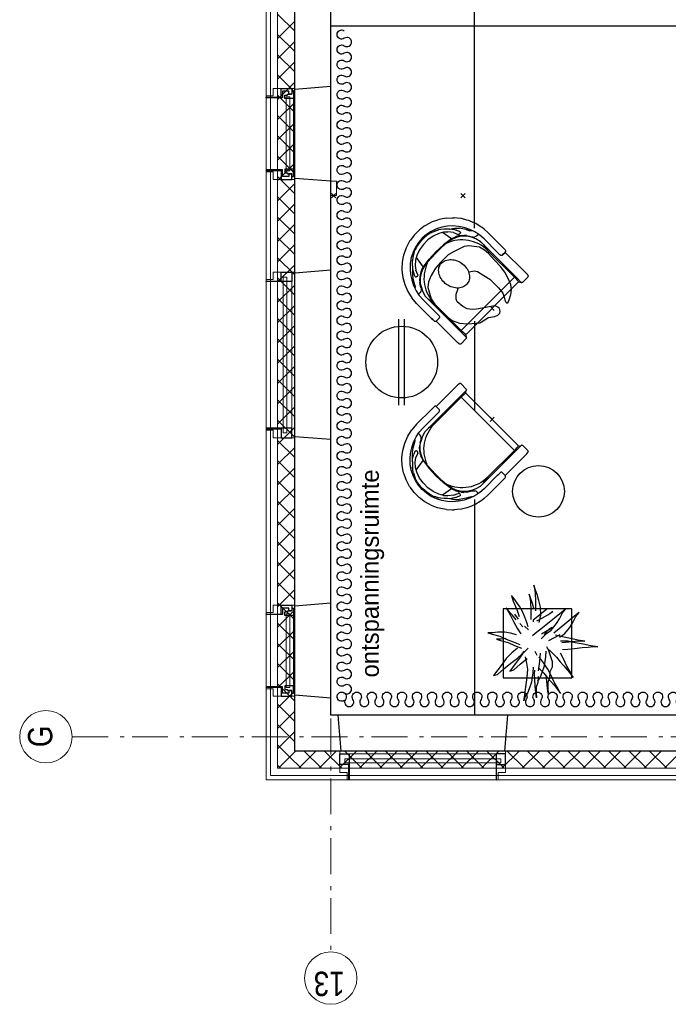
# Model space of a CAD drawing. Header units: millimetres. Extents: x -46954 to 169732, y -26853 to 94136.
# Tile 48 of 174: x -46873 to -42358, y 67197 to 74057. Entities that reach past the tile are written whole.
import ezdxf

# ---------------------------------------------------------------- set-up
doc = ezdxf.new("R2010")
doc.units = ezdxf.units.MM
doc.header["$LTSCALE"] = 400
doc.header["$PDMODE"] = 3
doc.header["$PDSIZE"] = 15
for name, pattern in [('HIDDEN', [0.375, 0.25, -0.125]), ('STYLE_06', [1.041641, 0.625, -0.208282, 0.069427, -0.138931]), ('STYLE_21', [0.138889, 0.069444, -0.069444])]:
    doc.linetypes.add(name, pattern=pattern)
for name, color, linetype in [('-ve', 2, 'HIDDEN'), ('bene-00152_ip0', 7, 'Continuous'), ('inlay', 6, 'Continuous'), ('inr', 4, 'Continuous'), ('plant', 114, 'Continuous'), ('plat', 5, 'Continuous'), ('symbol', 1, 'Continuous'), ('timmerwerk-ge', 150, 'Continuous'), ('verlichting', 2, 'Continuous')]:
    doc.layers.add(name, color=color, linetype=linetype)
for name, color, linetype, lineweight in [('Binnenkozijnen', 140, 'Continuous', 15), ('Buitenkozijnen', 140, 'Continuous', 15), ('Interieur-scheidingswand-horizontaal', 5, 'Continuous', 25), ('Interieur-systeemwand glas', 140, 'STYLE_21', 15), ('mat-beton (ihwg)', 5, 'Continuous', 25), ('mat-isolatie', 140, 'Continuous', 15), ('mat-multiplex-hor', 140, 'Continuous', 15), ('None', 7, 'Continuous', 9)]:
    doc.layers.add(name, color=color, linetype=linetype, lineweight=lineweight)
doc.styles.add('Arial Narrow', font='ARIALN.TTF', dxfattribs={"height": 222.25})
doc.styles.add('s100', font='stylu.ttf', dxfattribs={"height": 100})

# ---------------------------------------------------------------- blocks, each defined once
blk = doc.blocks.new('*X380')
at = {"layer": 'None', "lineweight": 13}
for p, q in [((37321.1, 41014.4), (37441.1, 40894.4)), ((37321.1, 40873), (37441.1, 40753)), ((37321.1, 40731.6), (37441.1, 40611.6)), ((37321.1, 40590.2), (37441.1, 40470.2)), ((37321.1, 40448.8), (37441.1, 40328.8)), ((37321.1, 40307.4), (37441.1, 40187.4)), ((37321.1, 40166), (37441.1, 40046)), ((37321.1, 40024.6), (37441.1, 39904.6)), ((37321.1, 39883.2), (37441.1, 39763.2)), ((37321.1, 39741.8), (37441.1, 39621.8)), ((37321.1, 39600.4), (37441.1, 39480.4)), ((37321.1, 39459), (37441.1, 39339)), ((37321.1, 39317.6), (37441.1, 39197.6)), ((37321.1, 39176.2), (37441.1, 39056.2)), ((37321.1, 39034.8), (37441.1, 38914.8)), ((37321.1, 38893.4), (37441.1, 38773.4)), ((37321.1, 38752), (37441.1, 38632)), ((37321.1, 38610.6), (37441.1, 38490.6)), ((37321.1, 38469.2), (37441.1, 38349.2)), ((37321.1, 38327.8), (37441.1, 38207.8))]:
    blk.add_line(p, q, dxfattribs=at)
at = {"layer": 'None', "lineweight": 5}
for p, q in [((37321.1, 40998.1), (37332.1, 41009)), ((37321.1, 40856.6), (37402.8, 40938.3)), ((37321.1, 40715.2), (37441.1, 40835.2)), ((37321.1, 40573.8), (37441.1, 40693.8)), ((37321.1, 40432.4), (37441.1, 40552.4)), ((37321.1, 40290.9), (37441.1, 40410.9)), ((37321.1, 40149.5), (37441.1, 40269.5)), ((37321.1, 40008.1), (37441.1, 40128.1)), ((37321.1, 39866.7), (37441.1, 39986.7)), ((37321.1, 39725.3), (37441.1, 39845.3)), ((37321.1, 39583.8), (37441.1, 39703.8)), ((37321.1, 39442.4), (37441.1, 39562.4)), ((37321.1, 39301), (37441.1, 39421)), ((37321.1, 39159.6), (37441.1, 39279.6)), ((37321.1, 39018.2), (37441.1, 39138.2)), ((37321.1, 38876.7), (37441.1, 38996.7)), ((37321.1, 38735.3), (37441.1, 38855.3)), ((37321.1, 38593.9), (37441.1, 38713.9)), ((37321.1, 38452.5), (37441.1, 38572.5)), ((37321.1, 38311), (37441.1, 38431))]:
    blk.add_line(p, q, dxfattribs=at)
blk = doc.blocks.new('*X702')
at = {"layer": 'None', "lineweight": 5}
for p, q in [((37332.1, 41009), (37343, 41020)), ((37402.8, 40938.3), (37484.5, 41020)), ((37505.9, 40900), (37625.9, 41020)), ((37647.3, 40900), (37767.3, 41020)), ((37788.7, 40900), (37908.7, 41020)), ((37930.2, 40900), (38050.2, 41020)), ((38071.6, 40900), (38191.6, 41020)), ((38213, 40900), (38333, 41020)), ((38354.4, 40900), (38474.4, 41020)), ((38495.8, 40900), (38615.8, 41020)), ((38637.3, 40900), (38757.3, 41020)), ((38778.7, 40900), (38898.7, 41020)), ((38920.1, 40900), (39040.1, 41020)), ((39061.5, 40900), (39181.5, 41020)), ((39202.9, 40900), (39322.9, 41020)), ((39344.4, 40900), (39464.4, 41020)), ((39485.8, 40900), (39605.8, 41020)), ((39627.2, 40900), (39747.2, 41020)), ((39768.6, 40900), (39888.6, 41020)), ((39910.1, 40900), (40030.1, 41020)), ((40051.5, 40900), (40171.5, 41020)), ((40192.9, 40900), (40312.9, 41020)), ((40334.3, 40900), (40454.3, 41020)), ((40475.7, 40900), (40595.7, 41020)), ((40617.2, 40900), (40737.2, 41020)), ((40758.6, 40900), (40878.6, 41020)), ((40900, 40900), (41020, 41020)), ((41041.4, 40900), (41161.4, 41020)), ((41182.8, 40900), (41302.8, 41020)), ((41324.3, 40900), (41444.3, 41020)), ((41465.7, 40900), (41585.7, 41020)), ((41607.1, 40900), (41727.1, 41020)), ((41748.5, 40900), (41868.5, 41020)), ((41889.9, 40900), (42009.9, 41020)), ((42031.4, 40900), (42151.4, 41020)), ((42172.8, 40900), (42292.8, 41020)), ((42314.2, 40900), (42434.2, 41020)), ((42455.6, 40900), (42575.6, 41020))]:
    blk.add_line(p, q, dxfattribs=at)
at = {"layer": 'None', "lineweight": 13}
for p, q in [((37456.9, 41020), (37576.9, 40900)), ((37598.3, 41020), (37718.3, 40900)), ((37739.7, 41020), (37859.7, 40900)), ((37881.1, 41020), (38001.1, 40900)), ((38022.5, 41020), (38142.5, 40900)), ((38163.9, 41020), (38283.9, 40900)), ((38305.3, 41020), (38425.3, 40900)), ((38446.7, 41020), (38566.7, 40900)), ((38588.1, 41020), (38708.1, 40900)), ((38729.5, 41020), (38849.5, 40900)), ((38870.9, 41020), (38990.9, 40900)), ((39012.3, 41020), (39132.3, 40900)), ((39153.7, 41020), (39273.7, 40900)), ((39295.1, 41020), (39415.1, 40900)), ((39436.5, 41020), (39556.5, 40900)), ((39577.9, 41020), (39697.9, 40900)), ((39719.3, 41020), (39839.3, 40900)), ((39860.7, 41020), (39980.7, 40900)), ((40002.1, 41020), (40122.1, 40900)), ((40143.5, 41020), (40263.5, 40900)), ((40284.9, 41020), (40404.9, 40900)), ((40426.3, 41020), (40546.3, 40900)), ((40567.7, 41020), (40687.7, 40900)), ((40709.1, 41020), (40829.1, 40900)), ((40850.5, 41020), (40970.5, 40900)), ((40991.9, 41020), (41111.9, 40900)), ((41133.3, 41020), (41253.3, 40900)), ((41274.7, 41020), (41394.7, 40900)), ((41416.1, 41020), (41536.1, 40900)), ((41557.5, 41020), (41677.5, 40900)), ((41698.9, 41020), (41818.9, 40900)), ((41840.3, 41020), (41960.3, 40900)), ((41981.7, 41020), (42101.7, 40900)), ((42123.1, 41020), (42243.1, 40900)), ((42264.5, 41020), (42384.5, 40900)), ((42405.9, 41020), (42525.9, 40900))]:
    blk.add_line(p, q, dxfattribs=at)
blk = doc.blocks.new('1200 pui gemeentehuis')
at = {"layer": 'Buitenkozijnen', "color": 92, "linetype": 'Continuous', "lineweight": 25}
for p, q in [((50, 0), (70, -250)), ((1230, 0), (1210, -250))]:
    blk.add_line(p, q, dxfattribs=at)
at = {"layer": 'Buitenkozijnen', "color": 43, "linetype": 'Continuous', "lineweight": 9}
blk.add_lwpolyline([(1165, -400), (1165, -450), (115, -450), (115, -400), (63, -400), (63, -250), (70, -250), (50, 0), (1230, 0), (1210, -250), (1217, -250), (1217, -400)], close=True, dxfattribs=at)
at = {"layer": 'None', "color": 8, "linetype": 'Continuous', "lineweight": 5}
blk.add_line((129, -270), (1150.5, -270), dxfattribs=at)
at = {"layer": 'None', "color": 92, "linetype": 'Continuous', "lineweight": 25}
for points in [[(63, -270), (129, -270), (129, -450), (125, -450), (125, -344), (63, -344), (63, -325)], [(1217, -270), (1151, -270), (1151, -450), (1155, -450), (1155, -344), (1217, -344), (1217, -325)]]:
    blk.add_lwpolyline(points, close=True, dxfattribs=at)
at = {"layer": 'None', "color": 140, "linetype": 'Continuous', "lineweight": 15}
blk.add_lwpolyline([(97.5, -304.8), (1183, -304.8), (1183, -331.2), (97.5, -331.2)], close=True, dxfattribs=at)
blk = doc.blocks.new('0600 pui gemeentehuis')
at = {"layer": 'Buitenkozijnen', "color": 92, "linetype": 'Continuous', "lineweight": 25}
for p, q in [((50.3, 0), (70.3, -250)), ((710.3, 0), (690.3, -250))]:
    blk.add_line(p, q, dxfattribs=at)
at = {"layer": 'Buitenkozijnen', "color": 43, "linetype": 'Continuous', "lineweight": 9}
blk.add_lwpolyline([(697.8, -400), (645.3, -400), (645.3, -450), (115.3, -450), (115.3, -400), (62.8, -400), (62.8, -250), (70.3, -250), (50.3, 0), (710.3, 0), (690.3, -250), (697.8, -250)], close=True, dxfattribs=at)
at = {"layer": 'None', "color": 8, "linetype": 'Continuous', "lineweight": 5}
blk.add_line((134.5, -260), (626, -260), dxfattribs=at)
at = {"layer": 'None', "color": 92, "linetype": 'Continuous', "lineweight": 25}
for points in [[(63.5, -270), (102.5, -270), (102.5, -291.7), (83.5, -291.7), (83.5, -335), (129.3, -335), (129.3, -450), (125.3, -450), (125.3, -344), (63.5, -344), (63.5, -325), (63.5, -325)], [(697, -270), (658, -270), (658, -291.7), (677, -291.7), (677, -335), (631.3, -335), (631.3, -450), (635.3, -450), (635.3, -344), (697, -344), (697, -325), (697, -325)]]:
    blk.add_lwpolyline(points, close=True, dxfattribs=at)
for points in [[(84.5, -270), (84.5, -260), (134.5, -260), (134.5, -320), (109.4, -320), (109.4, -301.9), (102.5, -301.9), (102.5, -274.7)], [(676, -270), (676, -260), (626, -260), (626, -320), (651.2, -320), (651.2, -301.9), (658, -301.9), (658, -274.7)]]:
    blk.add_lwpolyline(points, dxfattribs=at)
at = {"layer": 'None', "color": 140, "linetype": 'Continuous', "lineweight": 15}
blk.add_lwpolyline([(122.8, -284.2), (637.8, -284.2), (637.8, -310.6), (122.8, -310.6)], close=True, dxfattribs=at)
blk = doc.blocks.new('systeemwandstijl 900 hoh')
at = {"layer": 'Interieur-systeemwand glas', "color": 43, "linetype": 'Continuous', "lineweight": 9}
blk.add_lwpolyline([(0, 20), (100, 20), (100, -20), (0, -20)], close=True, dxfattribs=at)
at = {"layer": 'Interieur-systeemwand glas', "color": 43, "linetype": 'Continuous', "lineweight": 15}
for p in [(0, 900), (0, 0)]:
    blk.add_point(p, dxfattribs=at)
blk = doc.blocks.new('BENE-00152_b2')
for p, q in [((-173.7, 697.9), (-193.1, 685.2)), ((-163.5, 702.9), (-173.7, 697.9)), ((-126.6, 720.7), (-163.5, 702.9)), ((-100.3, 729.3), (-126.6, 720.7)), ((-76.6, 736), (-100.3, 729.3)), ((-67, 737.6), (-76.6, 736)), ((-38, 686.3), (-76.6, 678.3)), ((-24.9, 743.9), (-67, 737.6)), ((1.3, 688.9), (-38, 686.3)), ((1.3, 744.3), (-24.9, 743.9)), ((27.5, 743.9), (1.3, 744.3)), ((40.5, 686.3), (1.3, 688.9)), ((35.6, 742.7), (27.5, 743.9)), ((69.6, 737.6), (35.6, 742.7)), ((79, 678.5), (40.5, 686.3)), ((79.2, 736), (69.6, 737.6)), ((102.8, 729.3), (79.2, 736)), ((129.2, 720.7), (102.8, 729.3)), ((166.2, 703), (129.2, 720.7)), ((176.4, 697.9), (166.2, 703)), ((195.6, 685.4), (176.4, 697.9)), ((-255.3, 632.9), (-269, 616.3)), ((-246, 641.8), (-255.3, 632.9)), ((-217, 668.6), (-246, 641.8)), ((-193.1, 685.2), (-217, 668.6)), ((-181.2, 624.9), (-210.2, 598.2)), ((-148.8, 647.4), (-181.2, 624.9)), ((-179.5, 604.6), (-160.5, 623.8)), ((-160.5, 623.8), (-156.2, 627.8)), ((-158.5, 625.4), (-156.2, 627.8)), ((-156.2, 627.8), (-158.5, 625.4)), ((-156.2, 627.8), (-156.8, 627.2)), ((-156.2, 627.8), (-156.8, 627.2)), ((-156.8, 627.2), (-156.2, 627.8)), ((-139.3, 640.9), (-156.2, 627.8)), ((-156.2, 627.8), (-150, 632.1)), ((-155.3, 628.4), (-156.2, 627.8)), ((-156.2, 627.8), (-155.3, 628.4)), ((-113.7, 665.3), (-148.8, 647.4)), ((-110.9, 631.2), (-141, 614)), ((-125.3, 650.2), (-139.3, 640.9)), ((-124.5, 623.2), (-137.3, 541.8)), ((-125.3, 650.2), (-96.8, 664.9)), ((-76.6, 678.3), (-113.7, 665.3)), ((-68.7, 645.3), (-110.9, 631.2)), ((-96.8, 664.9), (-89.4, 667.8)), ((-76.1, 672.4), (-89.4, 667.8)), ((-86.7, 668.8), (-87, 668.7)), ((-86.2, 668.9), (-86.7, 668.8)), ((-24.8, 652.6), (-68.7, 645.3)), ((19.7, 652.6), (-24.8, 652.6)), ((63.6, 645.3), (19.7, 652.6)), ((105.7, 631.2), (63.6, 645.3)), ((74.6, 671.7), (92.3, 665)), ((116.1, 665.3), (79, 678.5)), ((92.3, 665), (98.3, 662.1)), ((121, 650.2), (98.3, 662.1)), ((98.3, 662.1), (121, 650.2)), ((135.7, 614.4), (105.7, 631.2)), ((151.1, 647.4), (116.1, 665.3)), ((135, 640.9), (121, 650.2)), ((140.3, 541.8), (128.8, 617.9)), ((151.8, 627.8), (135, 640.9)), ((183.5, 624.9), (151.1, 647.4)), ((156, 623.9), (151.8, 627.8)), ((170.8, 609), (156, 623.9)), ((212.6, 598.3), (183.5, 624.9)), ((219.5, 668.6), (195.6, 685.4)), ((219.5, 668.6), (248.6, 641.8)), ((248.6, 641.8), (257.9, 632.9)), ((271.6, 616.3), (257.9, 632.9)), ((-287.9, 592), (-314.1, 546.7)), ((-287.9, 592), (-314.1, 546.7)), ((-269, 616.3), (-287.9, 592)), ((-235.4, 568.2), (-256.7, 534.9)), ((-227.9, 556.9), (-243.7, 536.7)), ((-210.2, 598.2), (-235.4, 568.2)), ((-210.2, 575.3), (-227.9, 556.9)), ((-222, 537.9), (-214.6, 555.7)), ((-199.4, 585.2), (-214.6, 555.7)), ((-183.7, 599.5), (-210.2, 575.3)), ((-201.2, 531.7), (-188.1, 562.1)), ((-169.2, 588.7), (-188.1, 562.1)), ((-182.9, 600.7), (-183.7, 599.5)), ((-182.9, 600.7), (-179.5, 604.6)), ((-141, 614), (-169.2, 588.7)), ((-137.3, 541.8), (-68.1, 551.7)), ((-68.1, 551.7), (1.7, 555)), ((0.1, 549.4), (-56.7, 547.7)), ((56.9, 547.7), (0.1, 549.4)), ((1.7, 555), (71.4, 551.6)), ((140.3, 541.8), (71.4, 551.6)), ((158.8, 594.5), (135.7, 614.4)), ((135.7, 614.4), (158.8, 594.5)), ((182, 563.2), (158.8, 594.5)), ((181.3, 599), (170.8, 609)), ((181.3, 599), (170.8, 609)), ((179.4, 600.8), (198.3, 587.7)), ((201.2, 571.7), (181.3, 599)), ((182, 563.2), (196.1, 531.7)), ((192.3, 584), (189.3, 587.9)), ((196.1, 578.4), (192.3, 584)), ((198.3, 587.7), (209.9, 578.9)), ((201.9, 570), (201.2, 571.7)), ((216.8, 537.9), (201.9, 570)), ((205.9, 561.6), (204.7, 563.9)), ((207.1, 558.7), (205.9, 561.6)), ((209.9, 578.9), (232.3, 555.1)), ((237.9, 568.2), (212.6, 598.3)), ((246.9, 536.5), (231.9, 555.7)), ((259.2, 534.9), (237.9, 568.2)), ((290.5, 592), (271.6, 616.3)), ((309.7, 559.3), (290.5, 592)), ((316.7, 546.7), (309.7, 559.3)), ((-333.2, 498), (-341.4, 462.7)), ((-314.1, 546.7), (-333.2, 498)), ((-314.1, 546.7), (-333.2, 498)), ((-274.7, 498.7), (-288, 460.5)), ((-275.7, 483), (-281.4, 479.6)), ((-268.5, 492.2), (-275.7, 483)), ((-268.5, 492.2), (-275.7, 483)), ((-256.7, 534.9), (-274.7, 498.7)), ((-257.3, 515.1), (-268.5, 492.2)), ((-243.7, 536.7), (-257.3, 515.1)), ((-239.6, 469.1), (-229.1, 484.2)), ((-216.9, 498.1), (-229.1, 484.2)), ((-204.8, 503.6), (-228.7, 480.1)), ((-222, 537.9), (-222.1, 532.1)), ((-222.1, 532.1), (-221, 529.6)), ((-221, 529.6), (-219.3, 527.9)), ((-219.3, 527.9), (-219.1, 527.6)), ((-217.2, 526.9), (-219.1, 527.6)), ((-212.3, 525.6), (-217.2, 526.9)), ((-203.2, 510.3), (-216.9, 498.1)), ((-210.4, 525.3), (-212.3, 525.6)), ((-210.2, 525.3), (-210.4, 525.3)), ((-210.2, 525.3), (-208.1, 525.9)), ((-206, 527), (-208.1, 525.9)), ((-204.8, 527.8), (-206, 527)), ((-202.7, 529.2), (-204.8, 527.8)), ((-177, 522.2), (-204.8, 503.6)), ((-188.2, 521), (-203.2, 510.3)), ((-201.2, 531.7), (-202.7, 529.2)), ((-172, 529.9), (-188.2, 521)), ((-146, 535.4), (-177, 522.2)), ((-155, 536.8), (-172, 529.9)), ((-155, 536.8), (-137.3, 541.8)), ((-113.2, 542.5), (-146, 535.4)), ((-56.7, 547.7), (-113.2, 542.5)), ((113.5, 542.5), (56.9, 547.7)), ((146.2, 535.4), (113.5, 542.5)), ((140.3, 541.8), (158, 536.8)), ((158, 536.8), (140.3, 541.8)), ((177.1, 522.2), (146.2, 535.4)), ((175.2, 529.9), (158, 536.8)), ((191.2, 521), (175.2, 529.9)), ((205, 503.6), (177.1, 522.2)), ((206.2, 510.3), (191.2, 521)), ((197.5, 529.2), (196.1, 531.7)), ((199.1, 528.1), (197.5, 529.2)), ((199.6, 527.8), (199.1, 528.1)), ((201.3, 527), (199.6, 527.8)), ((203.7, 525.9), (201.3, 527)), ((205.9, 525.3), (203.7, 525.9)), ((229, 480), (205, 503.6)), ((205.9, 525.3), (206.1, 525.3)), ((207.9, 525.6), (206.1, 525.3)), ((206.2, 510.3), (219.9, 498.1)), ((212.9, 526.9), (207.9, 525.6)), ((214.8, 527.8), (212.9, 526.9)), ((216.6, 529.6), (214.8, 527.8)), ((214.9, 527.9), (214.8, 527.8)), ((216.6, 529.6), (217.1, 530.8)), ((217.2, 535.7), (216.8, 537.9)), ((217.1, 530.8), (217.6, 532.1)), ((217.2, 535.7), (217.4, 535.4)), ((217.6, 534.4), (217.4, 535.4)), ((217.7, 533.7), (217.6, 534.4)), ((217.6, 532.1), (217.7, 533.7)), ((231.8, 484.6), (219.9, 498.1)), ((231.8, 484.6), (244.3, 465.9)), ((260.4, 514.9), (246.9, 536.5)), ((277.2, 498.7), (259.2, 534.9)), ((260.4, 514.9), (271.6, 492.2)), ((271.6, 492.2), (260.4, 514.9)), ((278.7, 483), (271.6, 492.2)), ((290.5, 460.7), (277.2, 498.7)), ((283.8, 479.9), (278.7, 483)), ((324.3, 528.4), (316.7, 546.7)), ((335.8, 498), (324.3, 528.4)), ((344.1, 462.7), (335.8, 498)), ((-348.7, 394.8), (-346.6, 428.8)), ((-346.6, 428.8), (-344.9, 447)), ((-341.4, 462.7), (-344.9, 447)), ((-296.1, 421.1), (-298.8, 380.9)), ((-288, 460.5), (-296.1, 421.1)), ((-290.2, 432.2), (-293.6, 433.2)), ((-283.8, 431.6), (-290.2, 432.2)), ((-283.8, 431.6), (-279.8, 431.6)), ((-269.4, 433.9), (-279.8, 431.6)), ((-261.8, 421.8), (-269.6, 389.3)), ((-260.3, 438.7), (-269.4, 433.9)), ((-260.3, 438.7), (-269.4, 433.9)), ((-240.1, 463.8), (-261.8, 421.8)), ((-257, 441.4), (-260.3, 438.7)), ((-249.3, 450.9), (-257, 441.4)), ((-248.2, 452.9), (-249.3, 450.9)), ((-249.3, 450.9), (-248.2, 452.9)), ((-248.2, 452.9), (-239.6, 469.1)), ((-239.6, 469.1), (-248.2, 452.9)), ((-228.7, 480.1), (-240.1, 463.8)), ((248.2, 452.5), (229, 480)), ((244.3, 466), (251.4, 452.9)), ((261.9, 421.9), (248.2, 452.5)), ((251.4, 453), (251.4, 452.8)), ((251.4, 452.8), (251.4, 453)), ((251.4, 452.9), (255.5, 446.3)), ((255.5, 446.3), (260.1, 441.4)), ((260.1, 441.4), (267.2, 436.3)), ((269.7, 389.3), (261.9, 421.9)), ((269.7, 389.4), (261.9, 421.9)), ((272.5, 433.9), (267.2, 436.3)), ((282, 431.7), (272.5, 433.9)), ((286.8, 431.6), (282, 431.7)), ((296.2, 433), (286.8, 431.6)), ((298.7, 421.2), (290.5, 460.7)), ((301.3, 380.9), (298.7, 421.2)), ((347.4, 447), (344.1, 462.7)), ((349.1, 428.8), (347.4, 447)), ((351.3, 394.8), (349.1, 428.8)), ((-348.7, 394.8), (-348.7, 248.9)), ((-348.7, 394.8), (-348.7, 248.9)), ((-298.8, 380.9), (-298.8, 248.9)), ((-298.8, 380.9), (-298.8, 248.9)), ((-269.6, 389.3), (-271.3, 355.9)), ((-271.3, 355.9), (-269.6, 389.3)), ((-271.3, 355.9), (-269.6, 389.3)), ((-269.6, 389.3), (-271.3, 355.9)), ((-271.2, 27.8), (-271.3, 355.9)), ((-271.2, 27.8), (-271.3, 355.9)), ((-271.3, 355.9), (-271.2, 27.8)), ((-262.2, 304.8), (-271.3, 355.7)), ((271.4, 355.7), (261.9, 307.1)), ((269.7, 389.4), (271.4, 355.9)), ((271.4, 355.9), (269.7, 389.4)), ((271.4, 355.9), (269.7, 389.4)), ((269.7, 389.4), (271.4, 355.9)), ((271.4, 355.9), (269.7, 389.3)), ((271.3, 38), (271.4, 355.9)), ((271.3, 38), (271.4, 355.9)), ((271.4, 355.9), (271.3, 27.8)), ((271.4, 355.9), (271.3, 38)), ((301.3, 248.9), (301.3, 380.9)), ((301.3, 380.9), (301.3, 248.9)), ((351.3, 248.9), (351.3, 394.8)), ((351.3, 394.8), (351.3, 248.9)), ((-262.2, 304.8), (-261.9, 42.5)), ((261.9, 42.5), (261.9, 307.1)), ((261.9, 42.5), (261.9, 307.1)), ((-348.7, 236), (-348.7, 248.9)), ((-348.7, 248.9), (-348.7, 236)), ((-348.7, 236), (-348.7, 226.7)), ((-348.7, 236), (-348.7, 226.7)), ((-348.7, 226.7), (-348.7, 223.3)), ((-348.7, 226.7), (-348.7, 223.3)), ((-348.7, 223.2), (-348.7, 223.4)), ((-348.7, 223.3), (-347.2, 217.4)), ((-347.2, 217.4), (-348.7, 223.3)), ((-348.7, 223.3), (-348.7, 223.2)), ((-342.8, 212.9), (-347.2, 217.4)), ((-342.8, 212.9), (-347.2, 217.4)), ((-336.8, 211.3), (-342.8, 212.9)), ((-336.8, 211.3), (-342.8, 212.9)), ((-339.1, 211.8), (-339.2, 38)), ((-336.8, 211.3), (-310.7, 211.3)), ((-310.7, 211.3), (-336.8, 211.3)), ((-310.7, 211.3), (-304.7, 212.9)), ((-304.7, 212.9), (-310.7, 211.3)), ((-300.3, 217.4), (-304.7, 212.9)), ((-300.3, 217.4), (-304.7, 212.9)), ((-298.8, 223.3), (-300.3, 217.4)), ((-298.8, 223.3), (-300.3, 217.4)), ((-298.8, 248.9), (-298.8, 236)), ((-298.8, 248.9), (-298.8, 236)), ((-298.8, 226.7), (-298.8, 236)), ((-298.8, 226.7), (-298.8, 236)), ((-298.8, 226.7), (-298.8, 223.3)), ((-298.8, 223.3), (-298.8, 226.7)), ((-298.8, 223.2), (-298.8, 223.4)), ((-298.8, 223.3), (-298.8, 223.2)), ((301.3, 248.9), (301.3, 236)), ((301.3, 248.9), (301.3, 236)), ((301.3, 236), (301.3, 226.7)), ((301.3, 236), (301.3, 226.7)), ((301.3, 226.7), (301.3, 223.3)), ((301.3, 226.7), (301.3, 223.3)), ((301.3, 223.2), (301.3, 223.4)), ((302.9, 217.4), (301.3, 223.3)), ((302.9, 217.4), (301.3, 223.3)), ((301.3, 223.3), (301.3, 223.2)), ((307.4, 212.9), (302.9, 217.4)), ((307.4, 212.9), (302.9, 217.4)), ((307.4, 212.9), (313.3, 211.3)), ((313.3, 211.3), (307.4, 212.9)), ((339.3, 211.3), (313.3, 211.3)), ((313.3, 211.3), (339.3, 211.3)), ((339.3, 38), (339.2, 211.3)), ((339.3, 211.3), (345.3, 212.9)), ((345.3, 212.9), (339.3, 211.3)), ((349.7, 217.4), (345.3, 212.9)), ((349.7, 217.4), (345.3, 212.9)), ((351.3, 223.3), (349.7, 217.4)), ((351.3, 223.3), (349.7, 217.4)), ((351.3, 248.9), (351.3, 236)), ((351.3, 248.9), (351.3, 236)), ((351.3, 226.7), (351.3, 236)), ((351.3, 226.7), (351.3, 236)), ((351.3, 226.7), (351.3, 223.3)), ((351.3, 223.3), (351.3, 226.7)), ((351.3, 223.2), (351.3, 223.4)), ((351.3, 223.3), (351.3, 223.2)), ((-339.2, 38.1), (-339.2, 37.9)), ((-339.1, 27.8), (-339.2, 37.9)), ((-339.1, 32.1), (-339.1, 31.8)), ((-339.1, 12.1), (-339.1, 27.8)), ((-338.7, -1.1), (-339.1, 12.1)), ((-271.2, 38.1), (-271.2, 37.9)), ((-271.1, 12.1), (-271.2, 27.8)), ((-270.8, -1.1), (-271.1, 12.1)), ((-258, 3.5), (-270.6, -16)), ((-258, 3.5), (-270.6, -16)), ((-261.3, 42.8), (-261.9, 42.5)), ((-261.9, 42.6), (-261.9, 42.3)), ((-261.9, 42.5), (-261.9, 29.9)), ((-261.5, 19.1), (-261.9, 29.9)), ((-261.2, 12), (-261.5, 19.1)), ((-259.1, 43.1), (-261.3, 42.8)), ((-260.9, 9.9), (-261.2, 12)), ((-259.5, 5), (-260.9, 9.9)), ((-255.8, 1.3), (-259.5, 5)), ((-255.8, 43.3), (-259.1, 43.1)), ((-252, 43.4), (-255.8, 43.3)), ((-255.8, 1.3), (-250.8, 0)), ((251.8, 43.4), (-252, 43.4)), ((250.8, 0), (-250.8, 0)), ((255.7, 1.3), (250.8, 0)), ((251.8, 43.5), (251.8, 43.3)), ((255.7, 43.3), (251.8, 43.4)), ((259, 43.2), (255.7, 43.3)), ((259.3, 5), (255.7, 1.3)), ((258, 3.6), (270.8, -16)), ((258, 3.6), (270.8, -16)), ((261.2, 42.8), (259, 43.2)), ((260.9, 9.9), (259.3, 5)), ((261.2, 12), (260.9, 9.9)), ((261.9, 42.5), (261.2, 42.8)), ((261.5, 19.1), (261.2, 12)), ((261.8, 29.9), (261.5, 19.1)), ((261.8, 29.9), (261.9, 42.5)), ((261.9, 42.6), (261.9, 42.3)), ((271.3, 27.8), (270.8, -16)), ((339.2, 12.1), (338.8, -1.1)), ((339.2, 12.1), (339.3, 27.8)), ((339.3, 38.1), (339.3, 37.9)), ((339.3, 31.9), (339.3, 38)), ((339.3, 38), (339.3, 27.8)), ((339.3, 32.1), (339.3, 31.8)), ((339.3, 27.8), (339.3, 31.9)), ((-338.2, -9.7), (-338.7, -1.1)), ((-337.7, -13.9), (-338.2, -9.7)), ((-336.6, -16.5), (-337.7, -13.9)), ((-336.3, -17.1), (-336.6, -16.5)), ((-335.1, -18.7), (-336.3, -17.1)), ((-332.6, -20.8), (-335.1, -18.7)), ((-327.7, -22.1), (-332.6, -20.8)), ((-327.7, -22.1), (-279.9, -22.1)), ((-276, -21.3), (-279.9, -22.1)), ((-272.8, -19.2), (-276, -21.3)), ((-270.6, -16), (-272.8, -19.2)), ((-272.8, -19.2), (-270.6, -16)), ((-270.6, -16), (-270.8, -1.1)), ((270.8, -16), (272.9, -19.2)), ((272.9, -19.2), (270.8, -16)), ((276.2, -21.3), (272.9, -19.2)), ((280, -22.1), (276.2, -21.3)), ((280, -22.1), (327.8, -22.1)), ((327.8, -22.1), (332.8, -20.8)), ((335.2, -18.7), (332.8, -20.8)), ((336.4, -17.1), (335.2, -18.7)), ((336.9, -16.5), (336.4, -17.1)), ((337.8, -13.9), (336.9, -16.5)), ((338.1, -11.7), (337.8, -13.9)), ((338.3, -9.7), (338.1, -11.7)), ((338.8, -1.1), (338.3, -9.7))]:
    blk.add_line(p, q)
for centre, radius, start, end in [((-2, 405), 277.5, 73.96717, 105.48103), ((-10.2, 304.9), 252, 110.15171, 180.02724), ((9.9, 307.2), 252, 359.75277, 69.89254)]:
    blk.add_arc(centre, radius, start, end)
at = {"layer": 'bene-00152_ip0'}
blk.add_point((0, 0), dxfattribs=at)
blk = doc.blocks.new('symb-ps03_b2')
blk.add_lwpolyline([(82.2, -333.7), (93.5, -323.3), (109.6, -304.5), (119.8, -284.7), (121.3, -230.8), (122.5, -183.8), (115.8, -150.4), (104.2, -98.4), (90.8, -52.2), (69, -24.8), (57.7, -13.2), (50.2, -0.9), (49.4, 8.5), (59.4, 13), (75.8, 8.9), (114.7, -1.3), (145.3, -16.6), (172.1, -41.1), (196.4, -77.8), (221.1, -122.2), (235.7, -169.2), (249.9, -232.3), (265.9, -290), (270.3, -324.8), (267.4, -365.4), (252.2, -399.3), (234.6, -432.8), (213.5, -457.5), (181.2, -475.4), (141, -499), (102.8, -516.9), (26.9, -533.5), (-23.3, -539.3), (-83.1, -537.5), (-129.9, -527.7), (-165.1, -510.7), (-191.8, -478.7), (-217.7, -447.5), (-240.8, -394), (-258.1, -313.4), (-261.7, -241.7), (-250.8, -189), (-222, -138.3), (-185.2, -93.4), (-169.5, -72.2), (-133.8, -53.9), (-107.1, -45.7), (-74.5, -10), (-56.5, 2.3), (-37.5, 6.7), (-23, 0.8), (-11.7, -12.6), (-10.5, -27.9), (-13.2, -49.2), (-22.6, -61.1), (-75.1, -114.5), (-104.5, -144.9), (-120.7, -165.7), (-138.4, -200.3), (-141.8, -234.1), (-134.6, -284.5), (-123.4, -302.1), (-94.4, -318.8), (-69, -327.2), (-51.7, -333)])
blk.add_lwpolyline([(-74.5, -413.3, 0.078796), (-66.1, -458.3, 0.088041), (-45.7, -493.9, 0.105312), (-14.5, -518.5, 0.121926), (19.1, -525.8, 0.121926), (52.3, -516.6, 0.105312), (82.1, -490.3, 0.088041), (100.3, -453.5, 0.078796), (106.2, -408.2, 0.078796), (97.7, -363.2, 0.088041), (77.4, -327.6, 0.105312), (46.2, -303, 0.121926), (12.5, -295.7, 0.121926), (-20.6, -304.9, 0.105312), (-50.4, -331.2, 0.088041), (-68.6, -368, 0.078796)], format="xyb", close=True)
blk = doc.blocks.new('boom nieuw 01')
at = {"layer": 'plant', "extrusion": (0, -4.44089e-16, -1)}
for p, q in [((-238, 749.2), (-256.6, 677.1)), ((-238, 749.2), (-256.6, 677.1)), ((-224.7, 788.7), (-238, 749.2)), ((-224.7, 788.7), (-238, 749.2)), ((-224.7, 744.5), (-224.7, 788.7)), ((-224.7, 744.5), (-224.7, 788.7)), ((-219.3, 695.7), (-224.7, 744.5)), ((-219.3, 695.7), (-224.7, 744.5)), ((-573.8, 694.3), (-627.3, 736.9)), ((-627.3, 736.9), (-616.4, 698.2)), ((-573.8, 694.3), (-627.3, 736.9)), ((-627.3, 736.9), (-616.4, 698.2)), ((-616.4, 698.2), (-563.7, 639.2)), ((-616.4, 698.2), (-563.7, 639.2)), ((-518.7, 654), (-573.8, 694.3)), ((-518.7, 654), (-573.8, 694.3)), ((-466.7, 617.5), (-518.7, 654)), ((-466.7, 617.5), (-518.7, 654)), ((-297.8, 669.9), (-316.4, 597.8)), ((-284.5, 709.5), (-297.8, 669.9)), ((-284.5, 665.3), (-284.5, 709.5)), ((-256.6, 677.1), (-284.5, 618.9)), ((-256.6, 677.1), (-284.5, 618.9)), ((-279.1, 616.4), (-284.5, 665.3)), ((-218.5, 629.8), (-219.3, 695.7)), ((-218.5, 629.8), (-219.3, 695.7)), ((-530.6, 541.3), (-584.1, 583.9)), ((-584.1, 583.9), (-573.3, 545.2)), ((-530.6, 541.3), (-584.1, 583.9)), ((-584.1, 583.9), (-573.3, 545.2)), ((-563.7, 639.2), (-510.2, 574.1)), ((-563.7, 639.2), (-510.2, 574.1)), ((-510.2, 574.1), (-462.9, 509.7)), ((-510.2, 574.1), (-462.9, 509.7)), ((-412.5, 564.8), (-466.7, 617.5)), ((-412.5, 564.8), (-466.7, 617.5)), ((-369, 511.3), (-412.5, 564.8)), ((-369, 511.3), (-412.5, 564.8)), ((-316.4, 597.8), (-344.3, 539.7)), ((-284.5, 618.9), (-308.5, 551.4)), ((-284.5, 618.9), (-308.5, 551.4)), ((-242.6, 518.9), (-227.1, 576.3)), ((-242.6, 518.9), (-227.1, 576.3)), ((-227.1, 576.3), (-218.5, 629.8)), ((-227.1, 576.3), (-218.5, 629.8)), ((-55, 579.3), (-119.3, 547.6)), ((-55, 579.3), (-119.3, 547.6)), ((-101.5, 523.5), (-55, 560)), ((-101.5, 523.5), (-55, 560)), ((9.4, 616.6), (-55, 579.3)), ((9.4, 616.6), (-55, 579.3)), ((-55, 560), (-35.5, 579.3)), ((-55, 560), (-35.5, 579.3)), ((-35.5, 579.3), (9.4, 616.6)), ((-35.5, 579.3), (9.4, 616.6)), ((125.7, 568.5), (73, 551.4)), ((125.7, 568.5), (73, 551.4)), ((91.6, 539), (125.7, 568.5)), ((91.6, 539), (125.7, 568.5)), ((-573.3, 545.2), (-520.5, 486.2)), ((-573.3, 545.2), (-520.5, 486.2)), ((-475.6, 501), (-530.6, 541.3)), ((-475.6, 501), (-530.6, 541.3)), ((-520.5, 486.2), (-467, 421.1)), ((-520.5, 486.2), (-467, 421.1)), ((-423.6, 464.5), (-475.6, 501)), ((-423.6, 464.5), (-475.6, 501)), ((-462.9, 509.7), (-423.3, 465.5)), ((-462.9, 509.7), (-423.3, 465.5)), ((-369.3, 411.8), (-423.6, 464.5)), ((-369.3, 411.8), (-423.6, 464.5)), ((-423.3, 465.5), (-397, 443.8)), ((-423.3, 465.5), (-397, 443.8)), ((-344.3, 539.7), (-368.3, 472.2)), ((-308.5, 551.4), (-333.3, 487.8)), ((-308.5, 551.4), (-333.3, 487.8)), ((-186.8, 511.1), (-234.1, 478.6)), ((-186.8, 511.1), (-234.1, 478.6)), ((-119.3, 547.6), (-186.8, 511.1)), ((-167.4, 459.9), (-135.6, 487.8)), ((-167.4, 459.9), (-135.6, 487.8)), ((-95.3, 500.1), (-50.4, 537.3)), ((-78.2, 442.9), (-25.5, 463.8)), ((-78.2, 442.9), (-25.5, 463.8)), ((-3.8, 516.5), (-69.7, 496.4)), ((-3.8, 516.5), (-69.7, 496.4)), ((-25.5, 463.8), (19.5, 490.2)), ((-25.5, 463.8), (19.5, 490.2)), ((73, 551.4), (-3.8, 516.5)), ((73, 551.4), (-3.8, 516.5)), ((19.5, 490.2), (61.4, 516.5)), ((19.5, 490.2), (61.4, 516.5)), ((61.4, 516.5), (91.6, 539)), ((61.4, 516.5), (91.6, 539)), ((-830.8, 440.5), (-863.4, 450.5)), ((-863.4, 450.5), (-807.5, 440.5)), ((-830.8, 440.5), (-863.4, 450.5)), ((-863.4, 450.5), (-807.5, 440.5)), ((-792.8, 417.2), (-830.8, 440.5)), ((-792.8, 417.2), (-830.8, 440.5)), ((-807.5, 440.5), (-733.1, 431.9)), ((-807.5, 440.5), (-733.1, 431.9)), ((-750.9, 400.1), (-792.8, 417.2)), ((-750.9, 400.1), (-792.8, 417.2)), ((-690.5, 378.4), (-750.9, 400.1)), ((-690.5, 378.4), (-750.9, 400.1)), ((-733.1, 431.9), (-646.2, 418.7)), ((-733.1, 431.9), (-646.2, 418.7)), ((-601.3, 365.2), (-690.5, 378.4)), ((-601.3, 365.2), (-690.5, 378.4)), ((-646.2, 418.7), (-567.1, 414.8)), ((-646.2, 418.7), (-567.1, 414.8)), ((-567.1, 414.8), (-509.8, 422.6)), ((-567.1, 414.8), (-509.8, 422.6)), ((-509.8, 422.6), (-450.9, 434.3)), ((-509.8, 422.6), (-450.9, 434.3)), ((-195.4, 408.6), (-161.3, 444.2)), ((-169.7, 409.6), (-127.8, 423.5)), ((-169.7, 409.6), (-127.8, 423.5)), ((-127.8, 423.5), (-78.2, 442.9)), ((-127.8, 423.5), (-78.2, 442.9)), ((-14.8, 384.6), (-100.1, 386.9)), ((-14.8, 384.6), (-100.1, 386.9)), ((70.5, 387.7), (-14.8, 384.6)), ((70.5, 387.7), (-14.8, 384.6)), ((51.1, 370.7), (103.9, 389.3)), ((51.1, 370.7), (103.9, 389.3)), ((140.3, 402.5), (70.5, 387.7)), ((140.3, 402.5), (70.5, 387.7)), ((103.9, 389.3), (140.3, 402.5)), ((103.9, 389.3), (140.3, 402.5)), ((-838.2, 330.7), (-790.1, 339.3)), ((-838.2, 330.7), (-790.1, 339.3)), ((-787.1, 335.4), (-838.2, 330.7)), ((-787.1, 335.4), (-838.2, 330.7)), ((-790.1, 339.3), (-724.3, 343.1)), ((-790.1, 339.3), (-724.3, 343.1)), ((-737.4, 334.6), (-787.1, 335.4)), ((-737.4, 334.6), (-787.1, 335.4)), ((-690.9, 319.8), (-737.4, 334.6)), ((-724.3, 343.1), (-665.3, 349.3)), ((-724.3, 343.1), (-665.3, 349.3)), ((-635.8, 315.2), (-690.9, 319.8)), ((-635.8, 315.2), (-690.9, 319.8)), ((-642.4, 298.2), (-680.4, 321.5)), ((-642.4, 298.2), (-680.4, 321.5)), ((-665.3, 349.3), (-612.6, 352.4)), ((-665.3, 349.3), (-612.6, 352.4)), ((-600.5, 281.1), (-642.4, 298.2)), ((-600.5, 281.1), (-642.4, 298.2)), ((-612.6, 352.4), (-577.7, 349.3)), ((-612.6, 352.4), (-577.7, 349.3)), ((-552.9, 314.1), (-604.1, 262.9)), ((-552.9, 314.1), (-604.1, 262.9)), ((-547, 362.1), (-601.3, 365.2)), ((-547, 362.1), (-601.3, 365.2)), ((-540, 259.4), (-600.5, 281.1)), ((-540, 259.4), (-600.5, 281.1)), ((-582.7, 312.9), (-495.8, 299.8)), ((-582.7, 312.9), (-495.8, 299.8)), ((-511.1, 262.9), (-472.3, 291.6)), ((-511.1, 262.9), (-472.3, 291.6)), ((-495.8, 299.8), (-416.7, 295.8)), ((-495.8, 299.8), (-416.7, 295.8)), ((-472.3, 291.6), (-455.2, 308.6)), ((-472.3, 291.6), (-455.2, 308.6)), ((-397.8, 347), (-435.8, 328.4)), ((-397.8, 347), (-435.8, 328.4)), ((-280.7, 287.7), (-231.9, 238.1)), ((-280.7, 287.7), (-231.9, 238.1)), ((-231.2, 344.3), (-253.6, 370.7)), ((-231.2, 344.3), (-253.6, 370.7)), ((-233.5, 285.4), (-204, 232.6)), ((-233.5, 285.4), (-204, 232.6)), ((-191.6, 292.4), (-231.2, 344.3)), ((-191.6, 292.4), (-231.2, 344.3)), ((-151.3, 243.5), (-191.6, 292.4)), ((-151.3, 243.5), (-191.6, 292.4)), ((-127.2, 307.4), (-59, 290.3)), ((-127.2, 307.4), (-59, 290.3)), ((-105.3, 362.3), (-122.3, 363.9)), ((-105.3, 362.3), (-122.3, 363.9)), ((-113, 330.5), (-85.1, 277)), ((-113, 330.5), (-85.1, 277)), ((-82.8, 335.9), (-105.3, 362.3)), ((-82.8, 335.9), (-105.3, 362.3)), ((-43.2, 284), (-82.8, 335.9)), ((-43.2, 284), (-82.8, 335.9)), ((-59, 290.3), (16.3, 294.2)), ((-59, 290.3), (16.3, 294.2)), ((-2.9, 235.1), (-43.2, 284)), ((-2.9, 235.1), (-43.2, 284)), ((69, 340.7), (-16.3, 343)), ((69, 340.7), (-16.3, 343)), ((-4.7, 353.6), (51.1, 370.7)), ((-4.7, 353.6), (51.1, 370.7)), ((16.3, 294.2), (79.1, 309.7)), ((16.3, 294.2), (79.1, 309.7)), ((154.3, 343.8), (69, 340.7)), ((154.3, 343.8), (69, 340.7)), ((79.1, 309.7), (134.9, 326.8)), ((79.1, 309.7), (134.9, 326.8)), ((134.9, 326.8), (187.6, 345.4)), ((134.9, 326.8), (187.6, 345.4)), ((224.1, 358.6), (154.3, 343.8)), ((224.1, 358.6), (154.3, 343.8)), ((187.6, 345.4), (224.1, 358.6)), ((187.6, 345.4), (224.1, 358.6)), ((-794.4, 221.4), (-746.3, 230)), ((-794.4, 221.4), (-746.3, 230)), ((-743.2, 226.1), (-794.4, 221.4)), ((-743.2, 226.1), (-794.4, 221.4)), ((-746.3, 230), (-680.4, 233.8)), ((-746.3, 230), (-680.4, 233.8)), ((-693.6, 225.3), (-743.2, 226.1)), ((-693.6, 225.3), (-743.2, 226.1)), ((-685.5, 193.1), (-722, 162.8)), ((-685.5, 193.1), (-722, 162.8)), ((-647, 210.5), (-693.6, 225.3)), ((-647, 210.5), (-693.6, 225.3)), ((-687.8, 166.7), (-619.6, 196.2)), ((-687.8, 166.7), (-619.6, 196.2)), ((-647.5, 228), (-685.5, 193.1)), ((-647.5, 228), (-685.5, 193.1)), ((-680.4, 233.8), (-621.4, 240)), ((-680.4, 233.8), (-621.4, 240)), ((-604.1, 262.9), (-647.5, 228)), ((-604.1, 262.9), (-647.5, 228)), ((-592, 205.9), (-647, 210.5)), ((-592, 205.9), (-647, 210.5)), ((-619.6, 196.2), (-567.7, 224.9)), ((-619.6, 196.2), (-567.7, 224.9)), ((-548.5, 185.8), (-592, 205.9)), ((-548.5, 185.8), (-592, 205.9)), ((-567.7, 224.9), (-511.1, 262.9)), ((-567.7, 224.9), (-511.1, 262.9)), ((-495.8, 183.4), (-548.5, 185.8)), ((-495.8, 183.4), (-548.5, 185.8)), ((-450.8, 246.2), (-540, 259.4)), ((-450.8, 246.2), (-540, 259.4)), ((-391.9, 219.1), (-495.8, 183.4)), ((-391.9, 219.1), (-495.8, 183.4)), ((-402.5, 195.1), (-453.7, 143.9)), ((-402.5, 195.1), (-453.7, 143.9)), ((-396.6, 243.1), (-450.8, 246.2)), ((-396.6, 243.1), (-450.8, 246.2)), ((-369.1, 232.3), (-402.5, 195.1)), ((-369.1, 232.3), (-402.5, 195.1)), ((-353.9, 237.7), (-391.9, 219.1)), ((-353.9, 237.7), (-391.9, 219.1)), ((-296.5, 215.1), (-268.6, 161.6)), ((-296.5, 215.1), (-268.6, 161.6)), ((-193.9, 215.6), (-242, 259.8)), ((-193.9, 215.6), (-242, 259.8)), ((-231.9, 238.1), (-199.3, 193.9)), ((-231.9, 238.1), (-199.3, 193.9)), ((-204, 232.6), (-173.8, 186.1)), ((-204, 232.6), (-173.8, 186.1)), ((-199.3, 193.9), (-138.1, 142.7)), ((-199.3, 193.9), (-138.1, 142.7)), ((-173.8, 186.1), (-193.9, 215.6)), ((-173.8, 186.1), (-193.9, 215.6)), ((-33.4, 98.5), (-151.3, 243.5)), ((-33.4, 98.5), (-151.3, 243.5)), ((-85.1, 277), (-55.6, 224.2)), ((-85.1, 277), (-55.6, 224.2)), ((-55.6, 224.2), (-25.4, 177.7)), ((-55.6, 224.2), (-25.4, 177.7)), ((-25.4, 177.7), (-45.6, 207.2)), ((-25.4, 177.7), (-45.6, 207.2)), ((-747.6, 141.1), (-796.4, 107)), ((-747.6, 141.1), (-796.4, 107)), ((-796.4, 107), (-736.7, 138.8)), ((-796.4, 107), (-736.7, 138.8)), ((-722, 162.8), (-747.6, 141.1)), ((-722, 162.8), (-747.6, 141.1)), ((-736.7, 138.8), (-687.8, 166.7)), ((-736.7, 138.8), (-687.8, 166.7)), ((-497.1, 109), (-535.1, 74.1)), ((-497.1, 109), (-535.1, 74.1)), ((-453.7, 143.9), (-497.1, 109)), ((-453.7, 143.9), (-497.1, 109)), ((-469.2, 77.2), (-417.3, 105.9)), ((-469.2, 77.2), (-417.3, 105.9)), ((-316.9, 95), (-308.3, 24.4)), ((-316.9, 95), (-308.3, 24.4)), ((-302.7, 34.4), (-303.5, 106.5)), ((-302.7, 34.4), (-303.5, 106.5)), ((-268.6, 161.6), (-239.1, 108.8)), ((-268.6, 161.6), (-239.1, 108.8)), ((-267.1, 114.3), (-234.5, 70.1)), ((-267.1, 114.3), (-234.5, 70.1)), ((-262.5, 88.8), (-247.8, 154.7)), ((-262.5, 88.8), (-247.8, 154.7)), ((-186.4, 119.7), (-226.7, 168.6)), ((-186.4, 119.7), (-226.7, 168.6)), ((-68.6, -25.3), (-186.4, 119.7)), ((-68.6, -25.3), (-186.4, 119.7)), ((-138.1, 142.7), (-93.1, 115.6)), ((-138.1, 142.7), (-93.1, 115.6)), ((-93.1, 115.6), (-36.5, 86.1)), ((-93.1, 115.6), (-36.5, 86.1)), ((2.3, 55.9), (-33.4, 98.5)), ((2.3, 55.9), (-33.4, 98.5)), ((-597.1, 22.1), (-646, -12)), ((-597.1, 22.1), (-646, -12)), ((-646, -12), (-586.3, 19.8)), ((-646, -12), (-586.3, 19.8)), ((-571.6, 43.9), (-597.1, 22.1)), ((-571.6, 43.9), (-597.1, 22.1)), ((-586.3, 19.8), (-537.4, 47.8)), ((-586.3, 19.8), (-537.4, 47.8)), ((-535.1, 74.1), (-571.6, 43.9)), ((-535.1, 74.1), (-571.6, 43.9)), ((-537.4, 47.8), (-469.2, 77.2)), ((-537.4, 47.8), (-469.2, 77.2)), ((-380.3, 87.1), (-378, 36.8)), ((-380.3, 87.1), (-378, 36.8)), ((-378, 36.8), (-371.8, -25.3)), ((-378, 36.8), (-371.8, -25.3)), ((-317.5, -31.5), (-302.7, 34.4)), ((-317.5, -31.5), (-302.7, 34.4)), ((-308.3, 24.4), (-303.6, -32.2)), ((-308.3, 24.4), (-303.6, -32.2)), ((-292.8, -57.8), (-278.1, 12)), ((-292.8, -57.8), (-278.1, 12)), ((-278.1, 12), (-262.5, 88.8)), ((-278.1, 12), (-262.5, 88.8)), ((-234.5, 70.1), (-173.3, 18.9)), ((-234.5, 70.1), (-173.3, 18.9)), ((-173.3, 18.9), (-128.3, -8.2)), ((-173.3, 18.9), (-128.3, -8.2)), ((-36.5, 86.1), (2.3, 55.9)), ((-36.5, 86.1), (2.3, 55.9)), ((-371.8, -25.3), (-363.2, -95.9)), ((-371.8, -25.3), (-363.2, -95.9)), ((-333, -108.3), (-317.5, -31.5)), ((-333, -108.3), (-317.5, -31.5)), ((-303.6, -32.2), (-299, -81)), ((-303.6, -32.2), (-299, -81)), ((-302.9, -123.7), (-292.8, -57.8)), ((-302.9, -123.7), (-292.8, -57.8)), ((-299, -81), (-302.9, -123.7)), ((-299, -81), (-302.9, -123.7)), ((-128.3, -8.2), (-71.7, -37.7)), ((-128.3, -8.2), (-71.7, -37.7)), ((-71.7, -37.7), (-32.9, -67.9)), ((-71.7, -37.7), (-32.9, -67.9)), ((-32.9, -67.9), (-68.6, -25.3)), ((-32.9, -67.9), (-68.6, -25.3)), ((-363.2, -95.9), (-358.6, -152.4)), ((-363.2, -95.9), (-358.6, -152.4)), ((-358.6, -152.4), (-353.9, -201.3)), ((-358.6, -152.4), (-353.9, -201.3)), ((-357.8, -243.9), (-347.7, -178.1)), ((-357.8, -243.9), (-347.7, -178.1)), ((-347.7, -178.1), (-333, -108.3)), ((-347.7, -178.1), (-333, -108.3)), ((-353.9, -201.3), (-357.8, -243.9)), ((-353.9, -201.3), (-357.8, -243.9))]:
    blk.add_line(p, q, dxfattribs=at)
at = {"layer": 'timmerwerk-ge', "linetype": 'Continuous', "extrusion": (0, -4.44089e-16, -1)}
for p, q in [((0, 647), (-647, 647)), ((-647, 647), (-647, 0)), ((0, 0), (0, 647)), ((-647, 0), (0, 0))]:
    blk.add_line(p, q, dxfattribs=at)
blk = doc.blocks.new('symb-stl4_b2')
for p, q in [((-299.3, 20), (299.3, 20)), ((-299.3, -20), (299.3, -20))]:
    blk.add_line(p, q)
blk.add_circle((0, 0), 250)
blk = doc.blocks.new('SYMB-GD01_B2')
blk.add_lwpolyline([(0, 0, -0.606815), (66, 126, -0.606815), (131, 0, 0.606815), (197, -126, 0.606815), (262, 0, -0.606815), (328, 126, -0.606815), (393, 0, 0.606815), (459, -126, 0.606815), (524, 0, -0.606815), (590, 126, -0.606815), (655, 0, 0.606815), (721, -126, 0.606815), (786, 0, -0.606815), (852, 126, -0.606815), (917, 0, 0.606815), (983, -126, 0.606815), (1049, 0, -0.606815), (1114, 126, -0.606815), (1180, 0, 0.606815), (1245, -126, 0.606815), (1311, 0, -0.606815), (1376, 126, -0.606815), (1442, 0)], format="xyb")

msp = doc.modelspace()

# ---------------------------------------------------------------- linework, layer by layer
at = {"linetype": 'Continuous', "lineweight": 0, "flags": 128}
msp.add_lwpolyline([(-44707.73324, 69211.61338), (-44707.73324, 82961.39674), (-6950.64948, 82960.92854), (-6950.64948, 74197.93624), (-17757.73324, 74197.93624), (-17757.73324, 69211.61338), (-36160.7076, 69211.61338), (-36160.7076, 74173.70884), (-41157.73324, 74211.58002), (-41157.73324, 69211.61338), (-44707.73324, 69211.61338)], dxfattribs=at)
at = {"layer": 'inlay'}
for p, q in [((-43707.73324, 72603.95608), (-43707.73324, 74623.53036)), ((-43707.73324, 71956.95328), (-43707.73324, 71336.55294)), ((-43707.73324, 70714.76398), (-43707.73324, 69211.61338))]:
    msp.add_line(p, q, dxfattribs=at)
at = {"layer": 'inr'}
msp.add_circle((-43261.48573, 70771.08919), 180, dxfattribs=at)
at = {"layer": 'Interieur-systeemwand glas', "lineweight": 15}
msp.add_line((-44707.73324, 72931.32277), (-44707.73324, 72831.32277), dxfattribs=at)
at = {"layer": 'mat-beton (ihwg)', "lineweight": 25}
for p, q in [((-44957.73324, 68961.61338), (-44957.73324, 82971.57274)), ((-44707.73324, 69211.61338), (-44707.73324, 82971.57274)), ((-39357.73324, 69211.61338), (-44707.73324, 69211.61338)), ((-10132.73323, 68961.61338), (-44957.73324, 68961.61338))]:
    msp.add_line(p, q, dxfattribs=at)
at = {"layer": 'mat-isolatie', "lineweight": 15}
for p, q in [((-45077.73324, 68841.61338), (-45077.73324, 83531.74494)), ((-44957.73324, 68961.61338), (-44957.73324, 83411.74494)), ((-12136.49524, 68961.61338), (-44957.73324, 68961.61338)), ((-12136.49524, 68841.61338), (-45077.73324, 68841.61338))]:
    msp.add_line(p, q, dxfattribs=at)
at = {"layer": 'mat-multiplex-hor', "lineweight": 15}
for p, q in [((-45157.73324, 68761.57289), (-45157.73324, 83611.57274)), ((-45127.73324, 68791.57289), (-45127.73324, 83581.57274)), ((-12354.73324, 68761.57289), (-45157.73324, 68761.57289)), ((-12354.73324, 68791.57289), (-45127.73324, 68791.57289))]:
    msp.add_line(p, q, dxfattribs=at)
at = {"layer": 'None', "color": 43, "linetype": 'STYLE_06', "lineweight": 9}
for p, q in [((-44707.73324, 86270.47274), (-44707.73324, 67562.50274)), ((-46507.5204, 69061.57274), (-5307.57324, 69061.57274))]:
    msp.add_line(p, q, dxfattribs=at)
at = {"layer": 'None', "color": 43, "linetype": 'Continuous', "lineweight": 9}
for centre in [(-46690.12682, 69061.57274), (-44707.73324, 67379.89632)]:
    msp.add_circle(centre, 182.60642, dxfattribs=at)
at = {"layer": 'plat'}
msp.add_line((-41157.73324, 74011.58002), (-44707.73324, 74011.58002), dxfattribs=at)

# ---------------------------------------------------------------- block references
at = {"layer": '-ve', "xscale": 0.7401259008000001, "yscale": 0.7401259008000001, "zscale": 0.7401259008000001, "rotation": 90}
msp.add_blockref('boom nieuw 01', (-43029.64899, 69951.75106), dxfattribs=at)
at = {"layer": 'Binnenkozijnen', "color": 7, "rotation": 270}
for name, p in [('0600 pui gemeentehuis', (-44707.73324, 73641.57323)), ('1200 pui gemeentehuis', (-44707.73324, 72361.57274)), ('0600 pui gemeentehuis', (-44707.73324, 70041.57274))]:
    msp.add_blockref(name, p, dxfattribs=at)
at = {"layer": 'Binnenkozijnen', "color": 7}
msp.add_blockref('1200 pui gemeentehuis', (-44707.73324, 69211.61338), dxfattribs=at)
at = {"layer": 'inr', "rotation": 45.00000000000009}
msp.add_blockref('BENE-00152_b2', (-43583.97391, 72046.93279), dxfattribs=at)
at = {"layer": 'inr', "xscale": -1, "rotation": 134.9999999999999}
msp.add_blockref('BENE-00152_b2', (-43583.97391, 71271.78727), dxfattribs=at)
at = {"layer": 'Interieur-scheidingswand-horizontaal', "color": 7, "xscale": -1, "rotation": 270}
msp.add_blockref('systeemwandstijl 900 hoh', (-44687.69346, 72831.32277), dxfattribs=at)
at = {"layer": 'mat-isolatie', "rotation": 90}
for name in ['*X702', '*X380']:
    msp.add_blockref(name, (-4057.73324, 31520.51338), dxfattribs=at)
at = {"layer": 'plat', "xscale": -1, "rotation": 270}
msp.add_blockref('systeemwandstijl 900 hoh', (-44687.69346, 72831.32277), dxfattribs=at)
at = {"layer": 'symbol', "xscale": 0.4, "yscale": 0.4, "zscale": 0.4, "rotation": 90}
for p in [(-44613.10154, 73403.31883), (-44613.10154, 72879.06152), (-44613.10154, 72354.80421), (-44613.10154, 71830.54691), (-44613.10154, 71306.2896), (-44613.10154, 70782.03229), (-44613.10154, 70257.77498), (-44613.10154, 69733.51767), (-44613.10154, 69314.11183)]:
    msp.add_blockref('SYMB-GD01_B2', p, dxfattribs=at)
at = {"layer": 'symbol', "linetype": 'Continuous', "lineweight": 0, "xscale": -1, "rotation": 236.4689011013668}
msp.add_blockref('symb-ps03_b2', (-43515.63757, 72046.70844), dxfattribs=at)
at = {"layer": 'symbol', "xscale": 0.4, "yscale": 0.4, "zscale": 0.4}
for p in [(-44657.66886, 69321.97025), (-44238.26301, 69321.97025), (-43714.0057, 69321.97025), (-43189.74839, 69321.97025), (-42665.49108, 69321.97025)]:
    msp.add_blockref('SYMB-GD01_B2', p, dxfattribs=at)
at = {"layer": 'verlichting', "rotation": 90}
msp.add_blockref('symb-stl4_b2', (-44213.47725, 71671.80036), dxfattribs=at)

# ---------------------------------------------------------------- texts
at = {"layer": 'None', "color": 43, "insert": (-46815.01015, 68988.51024), "char_height": 169.33333, "width": 146.125, "attachment_point": 1, "rotation": 90, "style": 'Arial Narrow'}
msp.add_mtext('G', dxfattribs=at)
at = {"layer": 'None', "color": 43, "insert": (-44610.36657, 67255.01299), "char_height": 169.333333, "attachment_point": 1, "rotation": 180, "style": 'Arial Narrow'}
msp.add_mtext('13', dxfattribs=at)
at = {"layer": 'plat', "style": 's100'}
msp.add_text('ontspanningsruimte', height=124.2172799, rotation=90, dxfattribs=at).set_placement((-44372.98302, 69474.28747))

doc.saveas('drawing.dxf')
